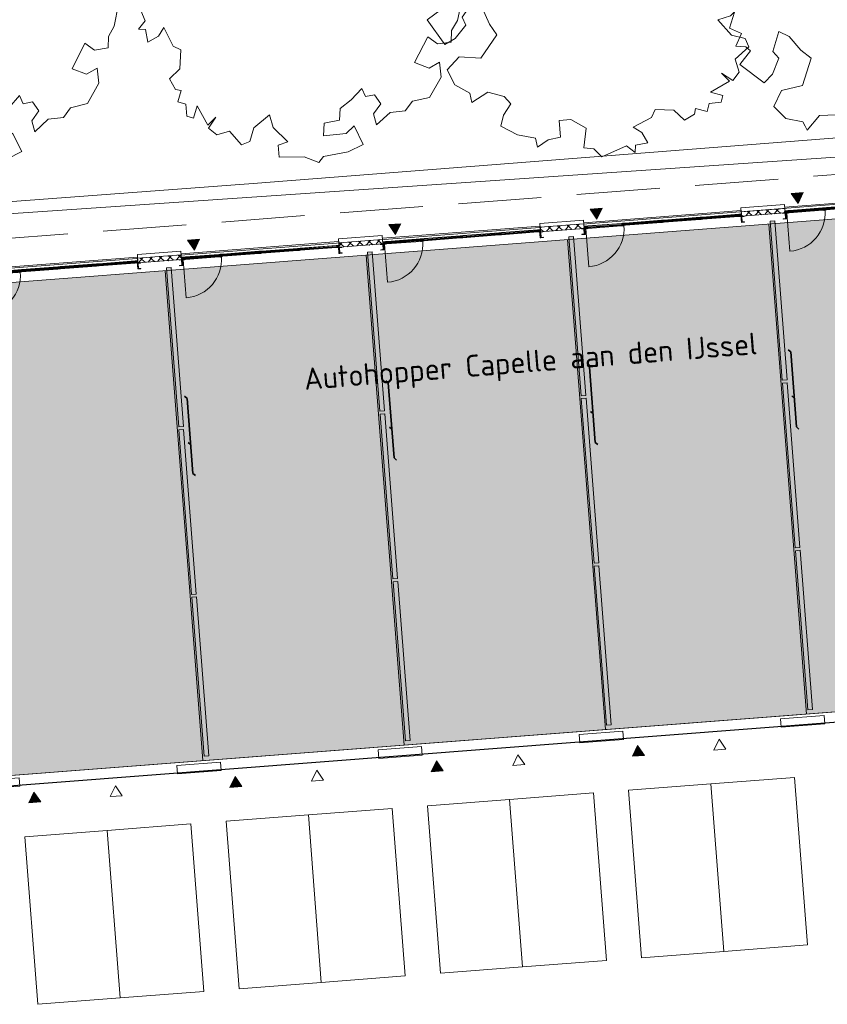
# Model space of a CAD drawing. Header units: metres. Extents: x 97476 to 98458, y 435938 to 436449.
# Tile 19 of 52: x 98034 to 98058, y 436241 to 436270. Entities that reach past the tile are written whole.
import ezdxf
from ezdxf.lldxf.tags import DXFTag

# ---------------------------------------------------------------- set-up
doc = ezdxf.new("R2010")
doc.units = ezdxf.units.M
doc.set_wipeout_variables(frame=1)
doc.linetypes.add('[LS] ISO-14 Dashed Triplicate-Dotted', pattern=[6.4769999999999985, 3.048, -0.7619999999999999, 0.1270000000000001, -0.7619999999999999, 0.1270000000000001, -0.7619999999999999, 0.1270000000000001, -0.7619999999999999])
doc.linetypes.add('[LS] Type-2', pattern=[3.5299904, 2.4699976, -1.0599928])
for name, color, linetype, lineweight in [('B-RO-OG-BEBOUWING-V', 254, 'Continuous', 18), ('B-WE-GR-BOOM-S', 252, 'Continuous', 18), ('B-WE-KG-GRENS_PERCEEL-G', 150, 'KG-PERCEEL', 18), ('B-WE-OG-GRONDGEBRUIK-T25-250', 7, 'Continuous', 25), ('B-WE-VH-VERHARDING_TEGEL-GV', 252, 'Continuous', 18), ('Beton', 252, 'Continuous', 18), ('detailinfo', 252, 'Continuous', 18), ('draairichting', 252, 'Continuous', 18), ('Geen', 252, 'Continuous', 18), ('N-PV-OG-BEBOUWING-G', 252, 'Continuous', 18), ('N-PV-OG-BEBOUWING-V', 252, 'Continuous', 18), ('plgr_drsn-aanzichtlijn', 252, 'Continuous', 18), ('plgr_drsn-sandwichgevel', 252, 'Continuous', 18), ('plgr_drsn-staal', 252, 'Continuous', 18)]:
    doc.layers.add(name, color=color, linetype=linetype, lineweight=lineweight)
doc.styles.add('NLCS-ISO-M250-T25', font='NLCS-ISO.ttf', dxfattribs={"height": 0.625})
doc.styles.get("Standard").update_dxf_attribs({"font": 'arial.ttf'})
tags = doc.linetypes.add('KG-PERCEEL', pattern='A,5.5,-2,["P",Standard,S=1.8,R=0,X=-0.5,Y=-0.9],-2,5.5,-2,[5,NLCS.SHX,S=0.75,R=0,X=0,Y=0],-2', length=19).pattern_tags.tags
tags[6] = DXFTag(74, 10)
pattern_1 = [(44.99999999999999, (0, 0), (141.4213562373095, -141.4213562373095), [])]
pattern_2 = [(-44.99999999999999, (0, 0), (141.4213562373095, 141.4213562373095), [])]

# ---------------------------------------------------------------- blocks, each defined once
blk = doc.blocks.new('Groep-18')
at = {"layer": 'detailinfo'}
blk.add_line((504.2001953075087, 34.00097656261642), (504.2001953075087, 55.00097656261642), dxfattribs=at)
at = {"layer": 'detailinfo', "flags": 128}
blk.add_lwpolyline([(520.7001953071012, -9.999945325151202), (520.7001953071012, 27.02475585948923), (498.9999999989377, 27.02475585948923), (498.9999999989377, 60.00122069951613), (521.2001953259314, 60.00122069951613), (521.2001953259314, 65.00146484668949), (488.1998901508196, 65.00146484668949), (488.1998901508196, 60.00158691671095), (471.2001953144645, 60.00158691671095), (471.2001953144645, -5.499877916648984), (451.2001953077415, -5.499877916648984), (451.2001953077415, -9.999945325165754)], close=True, dxfattribs=at)
at = {"layer": 'detailinfo'}
blk.add_point((485.1000976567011, -9.999945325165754), dxfattribs=at)
blk = doc.blocks.new('Groep-19')
at = {"layer": 'detailinfo', "flags": 128}
blk.add_lwpolyline([(480.9999999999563, 65.00000000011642), (480.9999999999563, 60.00000000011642), (455.9999999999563, 60.00000000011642), (455.9999999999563, 1.164153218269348e-10), (430.2004394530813, 1.164153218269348e-10), (430.2004394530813, 60.00000000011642), (404.9999999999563, 60.00000000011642), (404.9999999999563, 65.00000000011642)], close=True, dxfattribs=at)
at = {"layer": 'detailinfo'}
blk.add_point((443.1002197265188, 1.164153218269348e-10), dxfattribs=at)
blk = doc.blocks.new('Groep-20')
at = {"layer": 'detailinfo'}
for name in ['Groep-19', 'Groep-18']:
    blk.add_blockref(name, (0, 0), dxfattribs=at)
blk = doc.blocks.new('Groep-21')
at = {"layer": 'detailinfo'}
blk.add_line((1535.299804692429, 34.00097656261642), (1535.299804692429, 55.00097656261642), dxfattribs=at)
at = {"layer": 'detailinfo', "flags": 128}
blk.add_lwpolyline([(1518.799804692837, -9.999945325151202), (1518.799804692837, 27.02475585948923), (1540.500000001, 27.02475585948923), (1540.500000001, 60.00122069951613), (1518.299804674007, 60.00122069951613), (1518.299804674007, 65.00146484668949), (1551.300109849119, 65.00146484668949), (1551.300109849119, 60.00158691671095), (1568.299804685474, 60.00158691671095), (1568.299804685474, -5.499877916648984), (1588.299804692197, -5.499877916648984), (1588.299804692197, -9.999945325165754)], close=True, dxfattribs=at)
at = {"layer": 'detailinfo'}
blk.add_point((1554.399902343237, -9.999945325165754), dxfattribs=at)
blk = doc.blocks.new('Groep-22')
at = {"layer": 'detailinfo'}
blk.add_blockref('Groep-21', (0, 0), dxfattribs=at)
blk = doc.blocks.new('U-profiel-6')
at = {"layer": 'plgr_drsn-staal', "linetype": 'Continuous', "lineweight": 0, "transparency": 33554687}
h = blk.add_hatch(color=255, dxfattribs=at)
edge = h.paths.add_edge_path()
edge.add_line((0, -180), (0, 0))
edge.add_line((0, 0), (75, 0))
edge.add_line((75, 0), (75, -10.5))
edge.add_line((75, -10.5), (17.5, -10.5))
edge.add_arc((17.5, -22.5), 12, 90, 180)
edge.add_line((5.5, -22.5), (5.5, -157.5))
edge.add_arc((17.5, -157.5), 12, 180, 270)
edge.add_line((17.5, -169.5), (75, -169.5))
edge.add_line((75, -169.5), (75, -180))
edge.add_line((75, -180), (0, -180))
at = {"layer": 'plgr_drsn-staal', "linetype": 'Continuous', "transparency": 33554687, "flags": 128}
blk.add_lwpolyline([(0, -180), (0, 0), (75, 0), (75, -10.5), (17.5, -10.5, 0.414213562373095), (5.5, -22.5), (5.5, -157.5, 0.414213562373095), (17.5, -169.5), (75, -169.5), (75, -180)], format="xyb", close=True, dxfattribs=at)
blk = doc.blocks.new('U-profiel-7')
at = {"layer": 'plgr_drsn-staal', "linetype": 'Continuous', "lineweight": 0, "transparency": 33554687}
h = blk.add_hatch(color=255, dxfattribs=at)
edge = h.paths.add_edge_path()
edge.add_line((0, -180), (0, 0))
edge.add_line((0, 0), (75, 0))
edge.add_line((75, 0), (75, -10.5))
edge.add_line((75, -10.5), (17.5, -10.5))
edge.add_arc((17.5, -22.5), 12, 90, 180)
edge.add_line((5.5, -22.5), (5.5, -157.5))
edge.add_arc((17.5, -157.5), 12, 180, 270)
edge.add_line((17.5, -169.5), (75, -169.5))
edge.add_line((75, -169.5), (75, -180))
edge.add_line((75, -180), (0, -180))
at = {"layer": 'plgr_drsn-staal', "linetype": 'Continuous', "transparency": 33554687, "flags": 128}
blk.add_lwpolyline([(0, -180), (0, 0), (75, 0), (75, -10.5), (17.5, -10.5, 0.414213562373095), (5.5, -22.5), (5.5, -157.5, 0.414213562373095), (17.5, -169.5), (75, -169.5), (75, -180)], format="xyb", close=True, dxfattribs=at)
blk = doc.blocks.new('plgr voorgevel type 2')
at = {"layer": 'detailinfo'}
blk.add_line((1535.299804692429, 55.00097656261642), (504.0999755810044, 55.00097656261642), dxfattribs=at)
at = {"layer": 'detailinfo', "color": 7, "linetype": 'Continuous', "lineweight": 5, "transparency": 33554687}
for p, q in [((1615.842504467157, 55.00097656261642), (2730.657495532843, 55.00097656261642)), ((1615.842504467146, 55.00097656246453), (1615.842504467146, 34.00097656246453)), ((1615.842504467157, 34.00097656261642), (2730.657495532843, 34.00097656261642)), ((2730.657495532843, 55.00097656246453), (2730.657495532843, 34.00097656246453)), ((2769.342504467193, 55.00097656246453), (2769.342504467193, 34.00097656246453)), ((2769.342504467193, 55.00097656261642), (3884.157495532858, 55.00097656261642)), ((2769.342504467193, 34.00097656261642), (3884.157495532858, 34.00097656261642)), ((3884.157495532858, 55.00097656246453), (3884.157495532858, 34.00097656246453)), ((3922.842504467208, 55.00097656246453), (3922.842504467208, 34.00097656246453)), ((5037.657495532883, 34.00097656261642), (3922.842504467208, 34.00097656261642)), ((5037.657495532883, 55.00097656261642), (5037.657495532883, 34.00097656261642))]:
    blk.add_line(p, q, dxfattribs=at)
at = {"layer": 'detailinfo', "flags": 128}
for points in [[(1583.499999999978, -1.39152689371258e-10), (1583.499999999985, 59.99999999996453), (1558.499999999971, 59.99999999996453), (1558.499999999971, 64.99999999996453), (1634.499999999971, 64.99999999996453), (1634.499999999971, 59.99999999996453), (1609.499999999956, 59.99999999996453), (1609.499999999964, -3.54702933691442e-11)], [(1609.499999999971, 27.02475585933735), (1634.499999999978, 27.02475585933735), (1634.499999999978, -2.391971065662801e-10), (1609.499999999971, -2.391971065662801e-10)], [(2763.000000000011, -1.39152689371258e-10), (2763.000000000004, 59.99999999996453), (2788.000000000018, 59.99999999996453), (2788.000000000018, 64.99999999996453), (2712.000000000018, 64.99999999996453), (2712.000000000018, 59.99999999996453), (2737.000000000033, 59.99999999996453), (2737.000000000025, -3.54702933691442e-11)], [(2712.000000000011, 27.02475585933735), (2737.000000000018, 27.02475585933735), (2737.000000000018, -2.391971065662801e-10), (2712.000000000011, -2.391971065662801e-10)], [(2763.000000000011, 27.02475585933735), (2788.000000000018, 27.02475585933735), (2788.000000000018, -2.391971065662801e-10), (2763.000000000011, -2.391971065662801e-10)], [(3916.500000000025, -1.39152689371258e-10), (3916.500000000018, 59.99999999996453), (3941.500000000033, 59.99999999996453), (3941.500000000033, 64.99999999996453), (3865.500000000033, 64.99999999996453), (3865.500000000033, 59.99999999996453), (3890.500000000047, 59.99999999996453), (3890.50000000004, -3.54702933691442e-11)], [(3865.500000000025, 27.02475585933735), (3890.500000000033, 27.02475585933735), (3890.500000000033, -2.391971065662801e-10), (3865.500000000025, -2.391971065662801e-10)], [(3916.500000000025, 27.02475585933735), (3941.500000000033, 27.02475585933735), (3941.500000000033, -2.391971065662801e-10), (3916.500000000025, -2.391971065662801e-10)], [(5069.79956054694, 1.341504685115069e-11), (5069.799560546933, 60.00000000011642), (5095.000000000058, 60.00000000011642), (5095.000000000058, 65.00000000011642), (5019.000000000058, 65.00000000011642), (5019.000000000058, 60.00000000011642), (5044.000000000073, 60.00000000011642), (5044.000000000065, 1.164153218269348e-10)], [(5019.000000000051, 27.02475585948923), (5044.000000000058, 27.02475585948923), (5044.000000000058, -8.731149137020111e-11), (5019.000000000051, -8.731149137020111e-11)], [(5078.000000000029, 29.99999999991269), (5100.000000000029, 29.99999999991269), (5100.000000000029, -180.0000000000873), (5078.000000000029, -180.0000000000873)]]:
    blk.add_lwpolyline(points, close=True, dxfattribs=at)
at = {"layer": 'detailinfo'}
blk.add_point((5100.000000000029, -8.731149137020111e-11), dxfattribs=at)
at = {"layer": 'draairichting', "transparency": 33554687}
blk.add_line((451.2001953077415, -1147.099554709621), (451.2001953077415, -9.999945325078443), dxfattribs=at)
blk.add_arc((451.2001953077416, -9.999945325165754), 1137.099609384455, 270, 0, dxfattribs=at)
at = {"layer": 'Geen'}
for p in [(0, 0), (399.9999999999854, 0), (5100.000000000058, 0)]:
    blk.add_point(p, dxfattribs=at)
at = {"layer": 'plgr_drsn-aanzichtlijn', "color": 7, "linetype": 'Continuous', "lineweight": 5, "transparency": 33554687}
for p, q in [((521.0999755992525, 65.00146484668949), (1518.299804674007, 65.00146484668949)), ((1634.499999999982, 65.00000000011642), (2712.000000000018, 65.00000000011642)), ((2788.000000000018, 65.00000000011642), (3865.500000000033, 65.00000000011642)), ((5019.100219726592, 65.00000000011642), (3941.500000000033, 65.00000000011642)), ((1518.799804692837, -9.999945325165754), (520.5999755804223, -9.999945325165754)), ((1634.499999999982, -2.391971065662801e-10), (2712.000000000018, -2.391971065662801e-10)), ((2788.000000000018, -2.391971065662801e-10), (3865.500000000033, -2.391971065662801e-10)), ((3941.500000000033, -8.731149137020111e-11), (5019.000000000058, -8.731149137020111e-11))]:
    blk.add_line(p, q, dxfattribs=at)
at = {"layer": 'detailinfo'}
for name in ['Groep-20', 'Groep-22']:
    blk.add_blockref(name, (0, 0), dxfattribs=at)
at = {"color": 255}
for points in [[(0, 135.00000000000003), (399.9999999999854, 135.00000000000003), (399.9999999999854, 0), (0, 0)], [(5999.999999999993, 135.0000000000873), (5100.000000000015, 135.0000000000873), (5100.000000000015, 8.742517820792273e-11), (5999.999999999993, 8.742517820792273e-11)]]:
    blk.add_wipeout(points, dxfattribs=at).dxf.layer = 'plgr_drsn-sandwichgevel'
at = {"layer": 'plgr_drsn-sandwichgevel', "linetype": 'Continuous', "lineweight": 5}
h = blk.add_hatch(dxfattribs=at)
h.set_pattern_fill('SANDWICHPANEELDETAIL', color=252, style=0, pattern_type=2)
h.set_pattern_definition(pattern_1)
h.paths.add_polyline_path([(0, 135), (399.9999999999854, 135), (399.9999999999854, 0), (0, 0)])
h = blk.add_hatch(dxfattribs=at)
h.set_pattern_fill('SANDWICHPANEELDETAIL-1', color=251, style=0, pattern_type=2)
h.set_pattern_definition(pattern_2)
h.paths.add_polyline_path([(0, 135), (399.9999999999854, 135), (399.9999999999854, 0), (0, 0)])
h = blk.add_hatch(dxfattribs=at)
h.set_pattern_fill('SANDWICHPANEELDETAIL', color=252, style=0, pattern_type=2)
h.set_pattern_definition(pattern_1)
h.paths.add_polyline_path([(5999.999999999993, 135.0000000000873), (5100.000000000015, 135.0000000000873), (5100.000000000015, 8.731149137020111e-11), (5999.999999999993, 8.731149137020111e-11)])
h = blk.add_hatch(dxfattribs=at)
h.set_pattern_fill('SANDWICHPANEELDETAIL-1', color=251, style=0, pattern_type=2)
h.set_pattern_definition(pattern_2)
h.paths.add_polyline_path([(5999.999999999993, 135.0000000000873), (5100.000000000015, 135.0000000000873), (5100.000000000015, 8.731149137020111e-11), (5999.999999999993, 8.731149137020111e-11)])
at = {"layer": 'detailinfo'}
blk.add_line((1535.299804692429, 34.00097656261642), (504.0999755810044, 34.00097656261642), dxfattribs=at)
at = {"layer": 'detailinfo', "color": 7, "linetype": 'Continuous', "lineweight": 5, "transparency": 33554687}
blk.add_line((5037.657495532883, 55.00097656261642), (3922.842504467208, 55.00097656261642), dxfattribs=at)
at = {"layer": 'detailinfo', "flags": 128}
blk.add_lwpolyline([(399.9999999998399, 29.99999999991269), (421.9999999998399, 29.99999999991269), (421.9999999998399, -180.0000000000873), (399.9999999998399, -180.0000000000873)], close=True, dxfattribs=at)
at = {"layer": 'plgr_drsn-aanzichtlijn', "flags": 128}
blk.add_lwpolyline([(404.9999999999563, 135), (404.9999999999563, 170.0000000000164), (5095.000000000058, 170.0000000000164), (5095.000000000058, 135)], dxfattribs=at)
at = {"layer": 'plgr_drsn-sandwichgevel', "flags": 128}
for points in [[(0, 135), (399.9999999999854, 135), (399.9999999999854, 0), (0, 0)], [(5999.999999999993, 135.0000000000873), (5100.000000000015, 135.0000000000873), (5100.000000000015, 8.731149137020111e-11), (5999.999999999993, 8.731149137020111e-11)]]:
    blk.add_lwpolyline(points, dxfattribs=at)
at = {"layer": 'plgr_drsn-staal', "transparency": 33554687, "xscale": -1}
blk.add_blockref('U-profiel-7', (399.9999999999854, 0), dxfattribs=at)
at = {"layer": 'plgr_drsn-staal', "transparency": 33554687}
blk.add_blockref('U-profiel-6', (5100.000000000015, 8.731149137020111e-11), dxfattribs=at)
blk = doc.blocks.new('Groep-57')
at = {"layer": 'plgr_drsn-aanzichtlijn', "flags": 128}
for points in [[(-27402.22271703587, 9.321836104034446), (-26102.22271703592, 9.321836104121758), (-26102.2227170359, -240.6781638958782), (-27402.22271703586, -240.6781638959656)], [(-21402.22271703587, 9.321836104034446), (-20102.22271703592, 9.321836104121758), (-20102.2227170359, -240.6781638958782), (-21402.22271703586, -240.6781638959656)], [(-15402.22271703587, 9.321836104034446), (-14102.22271703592, 9.321836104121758), (-14102.2227170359, -240.6781638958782), (-15402.22271703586, -240.6781638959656)], [(-9402.222717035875, 9.321836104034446), (-8102.222717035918, 9.321836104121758), (-8102.222717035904, -240.6781638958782), (-9402.22271703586, -240.6781638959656)], [(-32102.2227170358, -15490.67816389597), (-33402.22271703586, -15490.67816389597), (-33402.22271703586, -15240.67816389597), (-32102.2227170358, -15240.67816389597)], [(-26102.2227170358, -15490.67816389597), (-27402.22271703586, -15490.67816389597), (-27402.22271703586, -15240.67816389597), (-26102.2227170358, -15240.67816389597)], [(-20102.2227170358, -15490.67816389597), (-21402.22271703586, -15490.67816389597), (-21402.22271703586, -15240.67816389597), (-20102.2227170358, -15240.67816389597)], [(-14102.2227170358, -15490.67816389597), (-15402.22271703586, -15490.67816389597), (-15402.22271703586, -15240.67816389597), (-14102.2227170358, -15240.67816389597)], [(-8102.222717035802, -15490.67816389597), (-9402.22271703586, -15490.67816389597), (-9402.22271703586, -15240.67816389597), (-8102.222717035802, -15240.67816389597)]]:
    blk.add_lwpolyline(points, close=True, dxfattribs=at)
blk = doc.blocks.new('SGR-BOOM_06')
at = {"flags": 128}
blk.add_lwpolyline([(2.697926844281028, 3.519936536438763), (2.530031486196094, 3.938911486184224), (2.197017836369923, 4.064448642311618), (1.94450365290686, 4.524361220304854), (1.273022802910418, 4.692183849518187), (0.8554126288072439, 4.524288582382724), (1.107912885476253, 4.273186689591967), (1.064270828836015, 3.811889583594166), (0.2276521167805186, 3.979701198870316), (0.3518243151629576, 4.315444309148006), (0.1839317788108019, 4.692111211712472), (-0.1504327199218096, 4.608837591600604), (-0.4861730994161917, 4.692066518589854), (-1.154910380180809, 4.649713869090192), (-1.490634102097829, 4.483188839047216), (-1.95193375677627, 4.56504461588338), (-2.538756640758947, 4.105076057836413), (-2.119756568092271, 3.896293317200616), (-1.994180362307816, 3.643818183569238), (-1.575180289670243, 3.435035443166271), (-1.994130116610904, 2.890461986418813), (-2.538667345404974, 2.766231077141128), (-2.915367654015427, 3.099211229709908), (-2.619546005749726, 3.216664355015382), (-2.873110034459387, 3.855299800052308), (-3.627802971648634, 3.434898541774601), (-4.004453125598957, 3.015887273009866), (-3.794266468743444, 2.84803387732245), (-4.004419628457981, 2.513649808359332), (-4.424759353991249, 2.345754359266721), (-4.716801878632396, 2.05367287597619), (-5.01017267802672, 1.214316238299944), (-3.88011881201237, 0.9209648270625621), (-3.712226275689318, 0.5442979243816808), (-4.004271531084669, 0.2931597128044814), (-4.506508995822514, 0.2931262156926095), (-4.602327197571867, 0.5555981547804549), (-5.093368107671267, 0.3763383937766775), (-4.757596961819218, -0.1681847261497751), (-4.925450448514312, -0.3770066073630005), (-4.716628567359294, -0.544860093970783), (-4.88446521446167, -1.006165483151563), (-4.532341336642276, -1.182198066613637), (-4.716561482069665, -1.550699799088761), (-4.424496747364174, -1.591623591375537), (-4.292786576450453, -1.70719043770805), (-4.61907625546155, -2.106831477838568), (-3.920821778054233, -2.682045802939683), (-3.668355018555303, -2.430910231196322), (-3.459575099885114, -1.969602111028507), (-3.627456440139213, -1.760802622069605), (-3.418684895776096, -1.173935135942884), (-3.123882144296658, -1.341782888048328), (-2.788119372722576, -1.760746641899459), (-2.496040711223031, -2.010481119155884), (-2.788049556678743, -2.807529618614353), (-3.418567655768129, -2.931766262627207), (-3.668290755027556, -3.394441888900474), (-3.332530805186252, -3.771097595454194), (-2.831649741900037, -3.896623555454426), (-2.768861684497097, -4.022178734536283), (-2.70607362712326, -4.147733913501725), (-2.328058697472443, -3.728722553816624), (-1.825821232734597, -3.728689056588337), (-1.574691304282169, -3.89653972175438), (-1.698860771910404, -4.27322610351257), (-1.6988383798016, -4.608960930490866), (-1.154284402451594, -4.735848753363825), (-0.6097418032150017, -4.692139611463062), (-0.4855303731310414, -4.944614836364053), (-0.2330665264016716, -4.64980644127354), (0.1012924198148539, -4.483281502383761), (-0.05880460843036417, -4.006538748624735), (0.2691206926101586, -3.89641674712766), (0.7727313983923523, -4.023307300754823), (0.8560217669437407, -4.608790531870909), (1.149445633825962, -4.565098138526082), (1.441519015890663, -4.735675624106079), (2.070647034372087, -4.232031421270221), (2.365446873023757, -4.356206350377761), (2.321760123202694, -4.14739857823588), (2.657483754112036, -3.979508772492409), (2.406348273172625, -3.728406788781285), (2.112915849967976, -3.643810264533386), (2.574182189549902, -3.226158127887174), (2.615108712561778, -2.975036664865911), (3.159645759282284, -2.848076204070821), (3.537702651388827, -3.058226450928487), (3.787439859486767, -2.807091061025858), (3.770391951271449, -2.632754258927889), (4.123163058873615, -2.632730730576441), (4.123146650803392, -2.386717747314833), (4.458873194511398, -2.262500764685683), (4.458859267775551, -2.05369007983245), (4.082181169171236, -2.05371520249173), (4.543444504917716, -1.591025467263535), (4.250006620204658, -1.424542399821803), (4.626693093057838, -1.550076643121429), (4.752232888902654, -1.256641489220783), (4.54339981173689, -0.9209205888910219), (4.835431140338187, -0.4609716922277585), (4.667549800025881, -0.2521722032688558), (4.249928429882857, -0.2522000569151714), (3.746303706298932, 0.08486595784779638), (4.082024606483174, 0.2936990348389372), (4.375415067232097, 0.8382641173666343), (4.543299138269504, 0.5885213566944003), (4.876296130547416, 0.7127381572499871), (4.667437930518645, 1.425137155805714), (4.711079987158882, 1.886434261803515), (4.499534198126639, 1.969671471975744), (4.163754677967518, 2.639753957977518), (3.828442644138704, 3.012677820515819), (3.373874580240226, 2.603955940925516), (3.662895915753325, 2.430909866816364), (3.914056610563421, 1.801765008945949), (3.537384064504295, 1.718488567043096), (3.327180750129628, 2.136095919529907), (2.991451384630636, 2.054186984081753), (2.657064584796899, 2.305283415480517), (2.238064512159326, 2.514066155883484), (2.446864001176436, 2.681947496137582), (2.321287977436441, 2.931693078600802), (2.530081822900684, 3.184190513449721), (2.865825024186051, 3.05865353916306), (3.159240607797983, 3.226540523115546)], close=True, dxfattribs=at)
blk.add_circle((0, 0), 0.15)

msp = doc.modelspace()

# ---------------------------------------------------------------- hatches: boundary and pattern name
at = {"layer": 'B-RO-OG-BEBOUWING-V', "transparency": 33554495}
h = msp.add_hatch(color=256, dxfattribs=at)
h.dxf.hatch_style = 1
h.paths.add_polyline_path([(98008.59398180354, 436260.6405684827), (98064.5672570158, 436264.9640002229), (98065.69316674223, 436250.3874187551), (98009.71989152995, 436246.0639870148)])
at = {"layer": 'Beton', "linetype": 'Continuous', "lineweight": 0}
for points in [[(98057.20050253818, 436254.7042050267), (98056.82206749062, 436259.6036114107), (98056.68248326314, 436259.5928297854), (98057.06091831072, 436254.6934234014)], [(98051.21832136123, 436254.2421353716), (98050.83988631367, 436259.1415417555), (98050.7003020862, 436259.1307601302), (98051.07873713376, 436254.2313537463)], [(98045.23614018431, 436253.7800657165), (98044.85770513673, 436258.6794721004), (98044.71812090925, 436258.6686904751), (98045.09655595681, 436253.7692840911)], [(98039.25395900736, 436253.3179960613), (98038.87552395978, 436258.2174024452), (98038.7359397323, 436258.2066208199), (98039.11437477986, 436253.307214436)], [(98057.20712553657, 436254.6184604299), (98057.5726226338, 436249.8865551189), (98057.43303840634, 436249.8757734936), (98057.06754130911, 436254.6076788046)], [(98051.22494435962, 436254.1563907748), (98051.59044145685, 436249.4244854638), (98051.45085722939, 436249.4137038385), (98051.08536013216, 436254.1456091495)], [(98045.2427631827, 436253.6943211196), (98045.60826027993, 436248.9624158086), (98045.46867605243, 436248.9516341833), (98045.1031789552, 436253.6835394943)], [(98039.26058200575, 436253.2322514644), (98039.62607910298, 436248.5003461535), (98039.48649487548, 436248.4895645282), (98039.12099777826, 436253.2214698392)]]:
    msp.add_hatch(color=256, dxfattribs=at).paths.add_polyline_path(points)
at = {"layer": 'N-PV-OG-BEBOUWING-V', "linetype": 'Continuous', "lineweight": 0}
for points in [[(98057.14454542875, 436264.9366057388), (98057.29904221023, 436265.2593083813), (98056.94232513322, 436265.2317551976)], [(98051.16236425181, 436264.4745360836), (98051.31686103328, 436264.7972387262), (98050.96014395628, 436264.7696855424)], [(98045.18018307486, 436264.0124664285), (98045.33467985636, 436264.335169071), (98044.97796277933, 436264.3076158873)], [(98039.19800189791, 436263.5503967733), (98039.35249867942, 436263.8730994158), (98038.99578160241, 436263.8455462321)], [(98052.37211217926, 436248.8125440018), (98052.57433247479, 436248.517394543), (98052.21761539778, 436248.4898413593)], [(98046.38993100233, 436248.3504743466), (98046.59215129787, 436248.0553248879), (98046.23543422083, 436248.0277717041)], [(98040.40774982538, 436247.8884046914), (98040.6099701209, 436247.5932552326), (98040.2532530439, 436247.5657020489)], [(98034.42556864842, 436247.4263350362), (98034.62778894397, 436247.1311855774), (98034.27107186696, 436247.1036323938)]]:
    msp.add_hatch(color=256, dxfattribs=at).paths.add_polyline_path(points)

# ---------------------------------------------------------------- linework, layer by layer
at = {"layer": 'B-WE-KG-GRENS_PERCEEL-G', "ltscale": 0.2}
msp.add_lwpolyline([(98002.997, 436262.527), (98069.108, 436267.06)], dxfattribs=at)
at = {"layer": 'B-WE-VH-VERHARDING_TEGEL-GV'}
msp.add_lwpolyline([(98064.004, 436265.59), (98063.914, 436266.744), (98063.88, 436267.328), (98040.946, 436265.534), (98014.822, 436263.579), (98012.72, 436263.422), (98012.751, 436263.009), (98012.873, 436261.42), (98041.113, 436263.574), (98049.467, 436264.226), (98064.022, 436265.363)], close=True, dxfattribs=at)
at = {"layer": 'Beton', "flags": 128}
for points in [[(98057.20050253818, 436254.7042050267), (98056.82206749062, 436259.6036114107), (98056.68248326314, 436259.5928297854), (98057.06091831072, 436254.6934234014)], [(98051.21832136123, 436254.2421353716), (98050.83988631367, 436259.1415417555), (98050.7003020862, 436259.1307601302), (98051.07873713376, 436254.2313537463)], [(98045.23614018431, 436253.7800657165), (98044.85770513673, 436258.6794721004), (98044.71812090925, 436258.6686904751), (98045.09655595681, 436253.7692840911)], [(98039.25395900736, 436253.3179960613), (98038.87552395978, 436258.2174024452), (98038.7359397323, 436258.2066208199), (98039.11437477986, 436253.307214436)], [(98057.20712553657, 436254.6184604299), (98057.5726226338, 436249.8865551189), (98057.43303840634, 436249.8757734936), (98057.06754130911, 436254.6076788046)], [(98051.22494435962, 436254.1563907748), (98051.59044145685, 436249.4244854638), (98051.45085722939, 436249.4137038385), (98051.08536013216, 436254.1456091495)], [(98045.2427631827, 436253.6943211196), (98045.60826027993, 436248.9624158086), (98045.46867605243, 436248.9516341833), (98045.1031789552, 436253.6835394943)], [(98039.26058200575, 436253.2322514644), (98039.62607910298, 436248.5003461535), (98039.48649487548, 436248.4895645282), (98039.12099777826, 436253.2214698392)]]:
    msp.add_lwpolyline(points, close=True, dxfattribs=at)
at = {"layer": 'Geen', "lineweight": 35}
for p, q in [((98056.92597877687, 436260.5245645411), (98056.85317561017, 436260.5869273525)), ((98050.94379759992, 436260.062494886), (98050.87099443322, 436260.1248576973)), ((98044.96161642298, 436259.6004252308), (98044.88881325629, 436259.6627880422)), ((98038.97943524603, 436259.1383555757), (98038.90663207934, 436259.200718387)), ((98057.03230291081, 436259.1480399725), (98056.95949974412, 436259.2104027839)), ((98051.05012173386, 436258.6859703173), (98050.97731856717, 436258.7483331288)), ((98045.06794055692, 436258.2239006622), (98044.99513739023, 436258.2862634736)), ((98039.08575937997, 436257.761831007), (98039.01295621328, 436257.8241938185))]:
    msp.add_line(p, q, dxfattribs=at)
at = {"layer": 'Geen', "linetype": '[LS] ISO-14 Dashed Triplicate-Dotted', "lineweight": 35}
for p, q in [((98057.0986608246, 436258.2889377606), (98056.92597877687, 436260.5245645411)), ((98051.11647964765, 436257.8268681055), (98050.94379759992, 436260.062494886)), ((98045.13429847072, 436257.3647984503), (98044.96161642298, 436259.6004252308)), ((98039.15211729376, 436256.9027287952), (98038.97943524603, 436259.1383555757)), ((98057.1714639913, 436258.2265749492), (98057.0986608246, 436258.2889377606)), ((98051.18928281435, 436257.7645052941), (98051.11647964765, 436257.8268681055)), ((98045.2071016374, 436257.3024356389), (98045.13429847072, 436257.3647984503)), ((98039.22492046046, 436256.8403659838), (98039.15211729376, 436256.9027287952))]:
    msp.add_line(p, q, dxfattribs=at)
at = {"layer": 'N-PV-OG-BEBOUWING-G', "lineweight": 5}
for p, q in [((98056.27196578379, 436264.3232636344), (98057.3978755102, 436249.7466821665)), ((98050.28978460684, 436263.8611939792), (98051.41569433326, 436249.2846125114)), ((98044.30760342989, 436263.3991243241), (98045.43351315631, 436248.8225428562)), ((98038.32542225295, 436262.937054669), (98039.45133197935, 436248.360473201))]:
    msp.add_line(p, q, dxfattribs=at)
at = {"layer": 'N-PV-OG-BEBOUWING-G'}
msp.add_line((98009.71989152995, 436246.0639870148), (98065.69316674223, 436250.3874187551), dxfattribs=at)
at = {"layer": 'N-PV-OG-BEBOUWING-G', "linetype": '[LS] Type-2', "flags": 128}
msp.add_lwpolyline([(98065.22171284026, 436260.5813854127), (98064.85706287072, 436265.3023233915), (98008.25565863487, 436260.9303743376), (98008.6203086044, 436256.2094363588), (98007.62327840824, 436256.1324247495), (98007.1816168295, 436261.8503929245), (98065.77708145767, 436266.3763651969), (98066.2187430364, 436260.6583970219)], close=True, dxfattribs=at)
at = {"layer": 'N-PV-OG-BEBOUWING-G', "lineweight": 25, "flags": 128}
msp.add_lwpolyline([(98008.25565863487, 436260.9303743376), (98064.85706287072, 436265.3023233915), (98066.03148991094, 436250.0976129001), (98009.43008567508, 436245.7256638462)], close=True, dxfattribs=at)
at = {"layer": 'N-PV-OG-BEBOUWING-G', "flags": 128}
for points in [[(98057.14454542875, 436264.9366057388), (98057.29904221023, 436265.2593083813), (98056.94232513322, 436265.2317551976)], [(98008.59398180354, 436260.6405684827), (98064.5672570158, 436264.9640002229), (98065.69316674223, 436250.3874187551), (98009.71989152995, 436246.0639870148)], [(98051.16236425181, 436264.4745360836), (98051.31686103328, 436264.7972387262), (98050.96014395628, 436264.7696855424)], [(98045.18018307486, 436264.0124664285), (98045.33467985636, 436264.335169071), (98044.97796277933, 436264.3076158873)], [(98039.19800189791, 436263.5503967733), (98039.35249867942, 436263.8730994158), (98038.99578160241, 436263.8455462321)], [(98054.79766459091, 436248.9998960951), (98054.99988488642, 436248.7047466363), (98054.64316780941, 436248.6771934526)], [(98052.37211217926, 436248.8125440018), (98052.57433247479, 436248.517394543), (98052.21761539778, 436248.4898413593)], [(98046.38993100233, 436248.3504743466), (98046.59215129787, 436248.0553248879), (98046.23543422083, 436248.0277717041)], [(98048.81548341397, 436248.5378264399), (98049.0177037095, 436248.2426769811), (98048.66098663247, 436248.2151237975)], [(98042.83330223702, 436248.0757567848), (98043.03552253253, 436247.780607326), (98042.67880545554, 436247.7530541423)], [(98040.40774982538, 436247.8884046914), (98040.6099701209, 436247.5932552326), (98040.2532530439, 436247.5657020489)], [(98054.54925639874, 436247.6711414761), (98057.04183188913, 436247.8636704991), (98057.42688993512, 436242.8785195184), (98054.9343144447, 436242.6859904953)], [(98054.54925639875, 436247.671141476), (98057.04183188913, 436247.863670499), (98057.42688993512, 436242.8785195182), (98054.93431444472, 436242.6859904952)], [(98034.42556864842, 436247.4263350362), (98034.62778894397, 436247.1311855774), (98034.27107186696, 436247.1036323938)], [(98036.85112106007, 436247.6136871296), (98037.0533413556, 436247.3185376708), (98036.69662427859, 436247.2909844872)], [(98048.56707522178, 436247.2090718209), (98051.05965071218, 436247.4016008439), (98051.44470875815, 436242.4164498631), (98048.95213326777, 436242.2239208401)], [(98048.56707522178, 436247.2090718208), (98051.0596507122, 436247.4016008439), (98051.44470875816, 436242.4164498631), (98048.95213326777, 436242.2239208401)], [(98052.10653241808, 436247.4824630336), (98054.54925639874, 436247.6711414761), (98054.9343144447, 436242.6859904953), (98052.49159046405, 436242.4973120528)], [(98052.10653241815, 436247.4824630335), (98054.54925639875, 436247.671141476), (98054.93431444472, 436242.6859904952), (98052.49159046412, 436242.4973120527)], [(98046.12435124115, 436247.0203933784), (98048.56707522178, 436247.2090718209), (98048.95213326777, 436242.2239208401), (98046.50940928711, 436242.0352423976)], [(98046.12435124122, 436247.0203933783), (98048.56707522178, 436247.2090718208), (98048.95213326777, 436242.2239208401), (98046.5094092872, 436242.0352423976)], [(98042.58489404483, 436246.7470021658), (98045.07746953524, 436246.9395311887), (98045.46252758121, 436241.9543802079), (98042.96995209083, 436241.761851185)], [(98042.58489404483, 436246.7470021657), (98045.07746953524, 436246.9395311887), (98045.46252758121, 436241.9543802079), (98042.96995209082, 436241.7618511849)], [(98040.14217006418, 436246.5583237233), (98042.58489404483, 436246.7470021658), (98042.96995209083, 436241.761851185), (98040.52722811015, 436241.5731727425)], [(98040.14217006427, 436246.5583237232), (98042.58489404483, 436246.7470021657), (98042.96995209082, 436241.7618511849), (98040.52722811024, 436241.5731727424)], [(98034.15998888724, 436246.0962540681), (98036.60271286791, 436246.2849325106), (98036.98777091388, 436241.2997815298), (98034.54504693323, 436241.1111030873)], [(98034.15998888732, 436246.0962540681), (98036.60271286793, 436246.2849325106), (98036.9877709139, 436241.2997815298), (98034.5450469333, 436241.1111030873)], [(98036.60271286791, 436246.2849325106), (98039.0952883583, 436246.4774615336), (98039.48034640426, 436241.4923105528), (98036.98777091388, 436241.2997815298)], [(98036.60271286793, 436246.2849325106), (98039.0952883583, 436246.4774615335), (98039.48034640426, 436241.4923105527), (98036.9877709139, 436241.2997815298)]]:
    msp.add_lwpolyline(points, close=True, dxfattribs=at)

# ---------------------------------------------------------------- block references
at = {"layer": 'B-WE-GR-BOOM-S'}
for p, rotation in [((98042.371, 436271.204), 254.0820938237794), ((98032.155, 436270.962), 254.9386963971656), ((98059.937, 436271.381), 2.565233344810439)]:
    msp.add_blockref('SGR-BOOM_06', p, dxfattribs=dict(at, rotation=rotation))

# ---------------------------------------------------------------- texts
at = {"layer": 'B-WE-OG-GRONDGEBRUIK-T25-250', "style": 'NLCS-ISO-M250-T25'}
msp.add_text('Autohopper Capelle aan den IJssel', height=0.65, rotation=4.525519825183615, dxfattribs=at).set_placement((98042.48000188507, 436259.3889224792))

# ---------------------------------------------------------------- next in the draw order: block references
at = {"layer": 'Geen', "xscale": 0.001, "yscale": 0.001, "zscale": 0.001, "rotation": 4.416813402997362}
for p in [(98050.38172465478, 436264.1641742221), (98038.41736230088, 436263.2400349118)]:
    msp.add_blockref('plgr voorgevel type 2', p, dxfattribs=at)

# ---------------------------------------------------------------- next in the draw order: block references
for p in [(98056.3639058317, 436264.6262438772), (98044.39954347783, 436263.702104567), (98032.43518112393, 436262.7779652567)]:
    msp.add_blockref('plgr voorgevel type 2', p, dxfattribs=at)

# ---------------------------------------------------------------- next in the draw order: hatches: boundary and pattern name
at = {"layer": 'Beton', "linetype": 'Continuous', "lineweight": 0}
for points in [[(98056.81544449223, 436259.6893560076), (98056.449947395, 436264.4212613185), (98056.31036316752, 436264.4104796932), (98056.67586026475, 436259.6785743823)], [(98050.83326331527, 436259.2272863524), (98050.46776621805, 436263.9591916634), (98050.32818199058, 436263.9484100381), (98050.69367908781, 436259.2165047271)], [(98044.85108213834, 436258.7652166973), (98044.48558504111, 436263.4971220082), (98044.34600081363, 436263.4863403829), (98044.71149791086, 436258.754435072)], [(98038.86890096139, 436258.3031470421), (98038.50340386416, 436263.0350523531), (98038.36381963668, 436263.0242707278), (98038.72931673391, 436258.2923654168)]]:
    msp.add_hatch(color=256, dxfattribs=at).paths.add_polyline_path(points)

# ---------------------------------------------------------------- next in the draw order: linework, layer by layer
at = {"layer": 'Beton', "flags": 128}
for points in [[(98056.81544449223, 436259.6893560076), (98056.449947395, 436264.4212613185), (98056.31036316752, 436264.4104796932), (98056.67586026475, 436259.6785743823)], [(98050.83326331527, 436259.2272863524), (98050.46776621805, 436263.9591916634), (98050.32818199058, 436263.9484100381), (98050.69367908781, 436259.2165047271)], [(98044.85108213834, 436258.7652166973), (98044.48558504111, 436263.4971220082), (98044.34600081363, 436263.4863403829), (98044.71149791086, 436258.754435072)], [(98038.86890096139, 436258.3031470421), (98038.50340386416, 436263.0350523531), (98038.36381963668, 436263.0242707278), (98038.72931673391, 436258.2923654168)]]:
    msp.add_lwpolyline(points, close=True, dxfattribs=at)

# ---------------------------------------------------------------- next in the draw order: block references
at = {"layer": 'B-WE-GR-BOOM-S', "rotation": 345.3170490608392}
msp.add_blockref('SGR-BOOM_06', (98051.117, 436271.269), dxfattribs=at)
at = {"layer": 'plgr_drsn-aanzichtlijn', "xscale": 0.001, "yscale": 0.001, "zscale": 0.001, "rotation": 4.416813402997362}
msp.add_blockref('Groep-57', (98064.82234360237, 436265.5209771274), dxfattribs=at)

doc.saveas('drawing.dxf')
